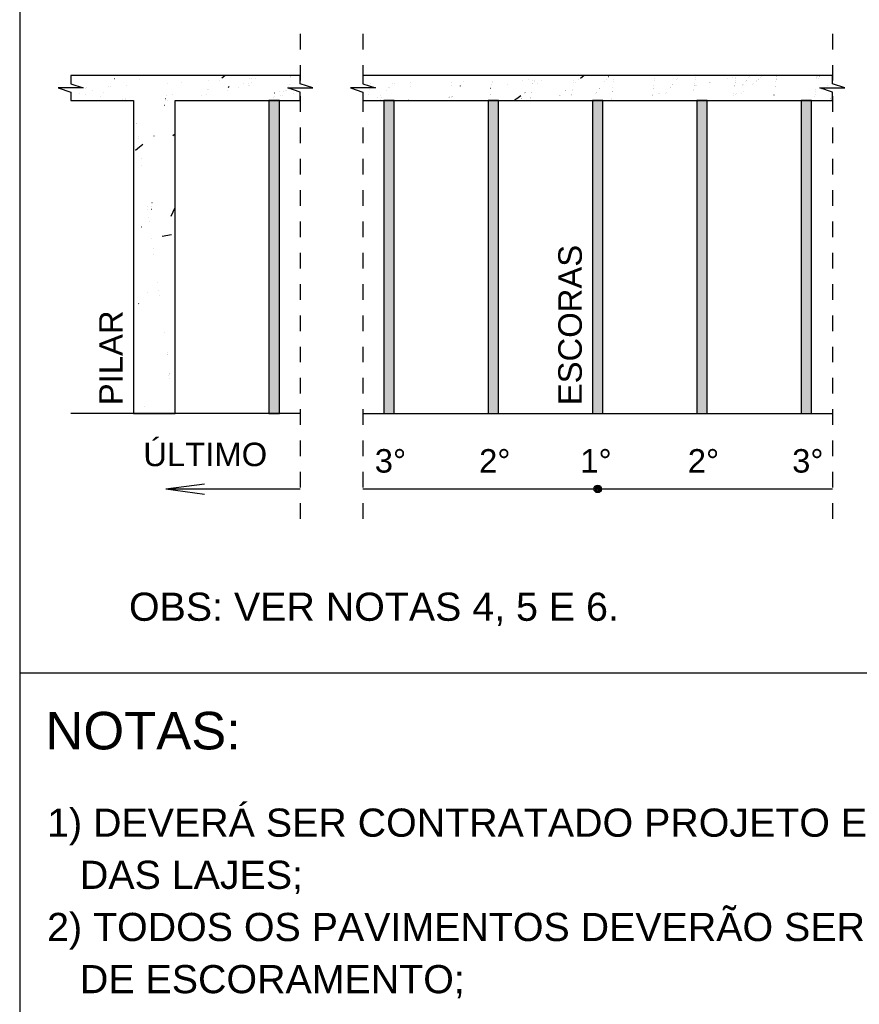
# Model space of a CAD drawing. Header units: millimetres. Extents: x 10 to 1250, y -62 to 528.
# Tile 5 of 256: x 78.14 to 83.51, y -22.13 to -15.84. Entities that reach past the tile are written whole.
import ezdxf

# ---------------------------------------------------------------- set-up
doc = ezdxf.new("R2010")
doc.units = ezdxf.units.MM
doc.header["$LTSCALE"] = 0.05
doc.linetypes.add('ESTILO_TQS_0004', pattern=[2, 0.5, -0.4, 0.1, -0.4, -0.1, -0.5])
for name, color, linetype in [('1', 7, 'Continuous'), ('25', 4, 'Continuous'), ('26', 8, 'Continuous'), ('30', 7, 'Continuous'), ('33', 9, 'Continuous'), ('38', 4, 'Continuous'), ('47', 7, 'Continuous')]:
    doc.layers.add(name, color=color, linetype=linetype)
doc.styles.get("Standard").update_dxf_attribs({"font": 'arial.ttf'})

msp = doc.modelspace()

# ---------------------------------------------------------------- linework, layer by layer
at = {"layer": '1', "linetype": 'Continuous'}
for p, q in [((79.0763, -18.8339), (79.3242, -18.8013)), ((79.0763, -18.8339), (79.3242, -18.8666)), ((79.0763, -18.8339), (79.3242, -18.8666)), ((79.0763, -18.8339), (79.9358, -18.8339)), ((80.3358, -18.8339), (83.3358, -18.8339)), ((90.7102, -20.0123), (78.143, -20.0123))]:
    msp.add_line(p, q, dxfattribs=at)
msp.add_lwpolyline([(78.143, -28.3291), (90.7102, -28.3291), (90.7102, -5.4679), (78.143, -5.4679), (78.143, -28.3291)], dxfattribs=at)
for centre, radius in [((81.8358, -18.8339), 0.024), ((81.8359, -18.8339), 0.018), ((81.8359, -18.8339), 0.012), ((81.8359, -18.8339), 0.00599), ((81.8359, -18.8339), 0)]:
    msp.add_circle(centre, radius, dxfattribs=at)
at = {"layer": '25', "linetype": 'Continuous'}
for points in [[(78.8692, -18.3519), (79.1358, -18.3519), (79.1358, -16.3519), (79.9358, -16.3519), (79.9358, -16.2985), (79.8558, -16.2719), (80.0158, -16.2719), (79.9358, -16.2452), (79.9358, -16.1919), (78.4692, -16.1919), (78.4692, -16.2452), (78.5492, -16.2719), (78.3892, -16.2719), (78.4692, -16.2985), (78.4692, -16.3519), (78.8692, -16.3519), (78.8692, -18.3519)], [(80.3358, -16.3519), (83.3358, -16.3519), (83.3358, -16.2985), (83.2558, -16.2719), (83.4158, -16.2719), (83.3358, -16.2452), (83.3358, -16.1919), (80.3358, -16.1919), (80.3358, -16.2452), (80.4158, -16.2719), (80.2558, -16.2719), (80.3358, -16.2985), (80.3358, -16.3519)]]:
    msp.add_lwpolyline(points, dxfattribs=at)
at = {"layer": '26', "linetype": 'Continuous'}
for points in [[(79.7358, -18.3519), (79.8025, -18.3519), (79.8025, -16.3519), (79.7358, -16.3519), (79.7358, -18.3519)], [(80.4692, -18.3519), (80.5358, -18.3519), (80.5358, -16.3519), (80.4692, -16.3519), (80.4692, -18.3519)], [(81.1358, -18.3519), (81.2025, -18.3519), (81.2025, -16.3519), (81.1358, -16.3519), (81.1358, -18.3519)], [(81.8025, -18.3519), (81.8692, -18.3519), (81.8692, -16.3519), (81.8025, -16.3519), (81.8025, -18.3519)], [(82.4692, -18.3519), (82.5358, -18.3519), (82.5358, -16.3519), (82.4692, -16.3519), (82.4692, -18.3519)], [(83.1358, -18.3519), (83.2025, -18.3519), (83.2025, -16.3519), (83.1358, -16.3519), (83.1358, -18.3519)]]:
    msp.add_lwpolyline(points, dxfattribs=at)
at = {"layer": '30', "linetype": 'ESTILO_TQS_0004'}
for p, q in [((79.9358, -15.9252), (79.9358, -19.1006)), ((80.3358, -15.9252), (80.3358, -19.1006)), ((83.3358, -15.9252), (83.3358, -19.1006))]:
    msp.add_line(p, q, dxfattribs=at)
at = {"layer": '33', "linetype": 'Continuous'}
for p, q in [((78.7476, -16.2125), (78.7482, -16.2117)), ((78.91, -16.2204), (78.9109, -16.2202)), ((79.3496, -16.2257), (79.3496, -16.2257)), ((79.3496, -16.2257), (79.3496, -16.2257)), ((79.417, -16.2218), (79.417, -16.2218)), ((79.4352, -16.2065), (79.4527, -16.1919)), ((79.6105, -16.2106), (79.6105, -16.2106)), ((79.6105, -16.2106), (79.6105, -16.2106)), ((79.6219, -16.21), (79.6219, -16.21)), ((79.65, -16.2083), (79.65, -16.2083)), ((79.65, -16.2083), (79.65, -16.2083)), ((79.65, -16.2083), (79.65, -16.2083)), ((79.8702, -16.205), (79.8702, -16.205)), ((79.8702, -16.205), (79.8702, -16.205)), ((79.8706, -16.2016), (79.8706, -16.2016)), ((79.8706, -16.2016), (79.8706, -16.2016)), ((79.8714, -16.1956), (79.8714, -16.1956)), ((79.8714, -16.1956), (79.8714, -16.1956)), ((80.3358, -16.2191), (80.3358, -16.2191)), ((81.1614, -16.2305), (81.1614, -16.2305)), ((81.3545, -16.2271), (81.3545, -16.2271)), ((81.3937, -16.2184), (81.3947, -16.2182)), ((81.4209, -16.2259), (81.4209, -16.2259)), ((81.4209, -16.2259), (81.4209, -16.2259)), ((81.4209, -16.2259), (81.4209, -16.2259)), ((81.4325, -16.2291), (81.4331, -16.2283)), ((81.4352, -16.2256), (81.4352, -16.2256)), ((81.4352, -16.2256), (81.4352, -16.2256)), ((81.4352, -16.2256), (81.4352, -16.2256)), ((81.4745, -16.2249), (81.4745, -16.2249)), ((81.6804, -16.2213), (81.6804, -16.2213)), ((81.6804, -16.2213), (81.6804, -16.2213)), ((81.6804, -16.2213), (81.6804, -16.2213)), ((81.7121, -16.2207), (81.7121, -16.2207)), ((81.7254, -16.2096), (81.7465, -16.1919)), ((81.8801, -16.2317), (81.8801, -16.2317)), ((81.8801, -16.2317), (81.8801, -16.2317)), ((81.891, -16.2175), (81.891, -16.2175)), ((81.891, -16.2175), (81.891, -16.2175)), ((81.9056, -16.1985), (81.9062, -16.1977)), ((81.9382, -16.2301), (81.9382, -16.2301)), ((81.9382, -16.2301), (81.9382, -16.2301)), ((81.9382, -16.2301), (81.9382, -16.2301)), ((81.9399, -16.2167), (81.9399, -16.2167)), ((81.9399, -16.2167), (81.9399, -16.2167)), ((81.9399, -16.2167), (81.9399, -16.2167)), ((82.198, -16.223), (82.198, -16.223)), ((82.198, -16.223), (82.198, -16.223)), ((82.1995, -16.2121), (82.1995, -16.2121)), ((82.1995, -16.2121), (82.1995, -16.2121)), ((82.3394, -16.2192), (82.3394, -16.2192)), ((82.3394, -16.2192), (82.3394, -16.2192)), ((82.3468, -16.2094), (82.3468, -16.2094)), ((82.3468, -16.2094), (82.3468, -16.2094)), ((82.4579, -16.2159), (82.4579, -16.2159)), ((82.4579, -16.2159), (82.4579, -16.2159)), ((82.459, -16.2074), (82.459, -16.2074)), ((82.459, -16.2074), (82.459, -16.2074)), ((82.6682, -16.2101), (82.6682, -16.2101)), ((82.6682, -16.2101), (82.6682, -16.2101)), ((82.6682, -16.2101), (82.6682, -16.2101)), ((82.6997, -16.2032), (82.6997, -16.2032)), ((82.6997, -16.2032), (82.6997, -16.2032)), ((82.6997, -16.2032), (82.6997, -16.2032)), ((82.7153, -16.2269), (82.7153, -16.2269)), ((82.7153, -16.2269), (82.7153, -16.2269)), ((82.7153, -16.2273), (82.7153, -16.2273)), ((82.7153, -16.2273), (82.7153, -16.2273)), ((82.7154, -16.2265), (82.7154, -16.2265)), ((82.7154, -16.2265), (82.7154, -16.2265)), ((82.7177, -16.2088), (82.7177, -16.2088)), ((82.7177, -16.2088), (82.7177, -16.2088)), ((82.7185, -16.2028), (82.7185, -16.2028)), ((82.7185, -16.2028), (82.7185, -16.2028)), ((82.7784, -16.233), (82.7784, -16.233)), ((82.7784, -16.233), (82.7784, -16.233)), ((82.7789, -16.2324), (82.7789, -16.2324)), ((82.7789, -16.2324), (82.7789, -16.2324)), ((82.7858, -16.2233), (82.7858, -16.2233)), ((82.7858, -16.2233), (82.7858, -16.2233)), ((82.7861, -16.2229), (82.7861, -16.2229)), ((82.7861, -16.2229), (82.7861, -16.2229)), ((82.7864, -16.2225), (82.7864, -16.2225)), ((82.7864, -16.2225), (82.7864, -16.2225)), ((82.7986, -16.2066), (82.7986, -16.2066)), ((82.7986, -16.2066), (82.7986, -16.2066)), ((82.8027, -16.2013), (82.8027, -16.2013)), ((82.8027, -16.2013), (82.8027, -16.2013)), ((82.85, -16.2283), (82.85, -16.2283)), ((82.8508, -16.2276), (82.8508, -16.2276)), ((82.8515, -16.2271), (82.8515, -16.2271)), ((82.8611, -16.219), (82.8611, -16.219)), ((82.8616, -16.2186), (82.8616, -16.2186)), ((82.8619, -16.2183), (82.8619, -16.2183)), ((82.8785, -16.2044), (82.8785, -16.2044)), ((82.8839, -16.1999), (82.8839, -16.1999)), ((82.9737, -16.2314), (82.9737, -16.2314)), ((82.9737, -16.2314), (82.9737, -16.2314)), ((82.9739, -16.2296), (82.9739, -16.2296)), ((82.9739, -16.2296), (82.9739, -16.2296)), ((82.9739, -16.2298), (82.9739, -16.2298)), ((82.9739, -16.2298), (82.9739, -16.2298)), ((82.9753, -16.2189), (82.9753, -16.2189)), ((82.9753, -16.2189), (82.9753, -16.2189)), ((82.9754, -16.2181), (82.9754, -16.2181)), ((82.9754, -16.2181), (82.9754, -16.2181)), ((82.9754, -16.2185), (82.9754, -16.2185)), ((82.9754, -16.2185), (82.9754, -16.2185)), ((82.9762, -16.2119), (82.9762, -16.2119)), ((82.9762, -16.2119), (82.9762, -16.2119)), ((82.9762, -16.2122), (82.9762, -16.2122)), ((82.9762, -16.2122), (82.9762, -16.2122)), ((82.9762, -16.2124), (82.9762, -16.2124)), ((82.9762, -16.2124), (82.9762, -16.2124)), ((82.9776, -16.2017), (82.9776, -16.2017)), ((82.9776, -16.2017), (82.9776, -16.2017)), ((82.978, -16.1982), (82.978, -16.1982)), ((82.978, -16.1982), (82.978, -16.1982)), ((83.2351, -16.212), (83.2351, -16.212)), ((83.2353, -16.2104), (83.2353, -16.2104)), ((83.2364, -16.2022), (83.2364, -16.2022)), ((83.2364, -16.2027), (83.2364, -16.2027)), ((83.2368, -16.1991), (83.2368, -16.1991)), ((83.2371, -16.1974), (83.2371, -16.1974)), ((83.2374, -16.1946), (83.2374, -16.1946)), ((83.2376, -16.1936), (83.2376, -16.1936)), ((83.2457, -16.2099), (83.2457, -16.2099)), ((83.2457, -16.2099), (83.2457, -16.2099)), ((83.247, -16.2083), (83.247, -16.2083)), ((83.247, -16.2083), (83.247, -16.2083)), ((83.2526, -16.2009), (83.2526, -16.2009)), ((83.2526, -16.2009), (83.2526, -16.2009)), ((83.2529, -16.2005), (83.2529, -16.2005)), ((83.2529, -16.2005), (83.2529, -16.2005)), ((83.255, -16.1977), (83.255, -16.1977)), ((83.255, -16.1977), (83.255, -16.1977)), ((83.2561, -16.1963), (83.2561, -16.1963)), ((83.2561, -16.1963), (83.2561, -16.1963)), ((83.2579, -16.194), (83.2579, -16.194)), ((83.2579, -16.194), (83.2579, -16.194)), ((83.2585, -16.1932), (83.2585, -16.1932)), ((83.2585, -16.1932), (83.2585, -16.1932)), ((78.5662, -16.2761), (78.5662, -16.2761)), ((78.5662, -16.2761), (78.5662, -16.2761)), ((78.5662, -16.2761), (78.5662, -16.2761)), ((78.5669, -16.2708), (78.5669, -16.2708)), ((78.5669, -16.2708), (78.5669, -16.2708)), ((78.5669, -16.2708), (78.5669, -16.2708)), ((78.6097, -16.287), (78.6097, -16.287)), ((78.6097, -16.287), (78.6097, -16.287)), ((78.7091, -16.2626), (78.7091, -16.2626)), ((78.7091, -16.2626), (78.7091, -16.2626)), ((78.7091, -16.2626), (78.7091, -16.2626)), ((78.7232, -16.2618), (78.7232, -16.2618)), ((78.7232, -16.2618), (78.7232, -16.2618)), ((78.8278, -16.2558), (78.8278, -16.2558)), ((78.8278, -16.2558), (78.8278, -16.2558)), ((78.8278, -16.2558), (78.8278, -16.2558)), ((79.0887, -16.2407), (79.0887, -16.2407)), ((79.0887, -16.2407), (79.0887, -16.2407)), ((79.0887, -16.2407), (79.0887, -16.2407)), ((79.1796, -16.2355), (79.1796, -16.2355)), ((79.1796, -16.2355), (79.1796, -16.2355)), ((79.1796, -16.2355), (79.1796, -16.2355)), ((79.3423, -16.2809), (79.3423, -16.2809)), ((79.3423, -16.2809), (79.3423, -16.2809)), ((79.3475, -16.2801), (79.3475, -16.2801)), ((79.4702, -16.285), (79.4702, -16.285)), ((79.477, -16.2697), (79.4813, -16.26)), ((79.5378, -16.2715), (79.5378, -16.2715)), ((79.572, -16.2464), (79.572, -16.2464)), ((79.6042, -16.2582), (79.6042, -16.2582)), ((79.6042, -16.2582), (79.6042, -16.2582)), ((79.6065, -16.2413), (79.6065, -16.2413)), ((79.6065, -16.2413), (79.6065, -16.2413)), ((79.6131, -16.2564), (79.6131, -16.2564)), ((79.6131, -16.2564), (79.6131, -16.2564)), ((79.6131, -16.2564), (79.6131, -16.2564)), ((79.6271, -16.2382), (79.6271, -16.2382)), ((79.6271, -16.2382), (79.6271, -16.2382)), ((79.6271, -16.2382), (79.6271, -16.2382)), ((79.8262, -16.2916), (79.8262, -16.2916)), ((79.8262, -16.2916), (79.8262, -16.2916)), ((79.8394, -16.2887), (79.8394, -16.2887)), ((79.8394, -16.2887), (79.8394, -16.2887)), ((79.8455, -16.2873), (79.8455, -16.2873)), ((79.8455, -16.2873), (79.8455, -16.2873)), ((79.8607, -16.2767), (79.8607, -16.2767)), ((79.8607, -16.2767), (79.8607, -16.2767)), ((79.8614, -16.2719), (79.8614, -16.2719)), ((79.8614, -16.2719), (79.8614, -16.2719)), ((79.8616, -16.2699), (79.8616, -16.2699)), ((79.8616, -16.2699), (79.8616, -16.2699)), ((79.8622, -16.2655), (79.8622, -16.2655)), ((79.8622, -16.2655), (79.8622, -16.2655)), ((79.8644, -16.249), (79.8644, -16.249)), ((79.8644, -16.249), (79.8644, -16.249)), ((79.8666, -16.2826), (79.8666, -16.2826)), ((79.8666, -16.2826), (79.8666, -16.2826)), ((79.9152, -16.2719), (79.9152, -16.2719)), ((79.9152, -16.2719), (79.9152, -16.2719)), ((80.3775, -16.2846), (80.3775, -16.2846)), ((80.3807, -16.2602), (80.3807, -16.2602)), ((80.3828, -16.2444), (80.3828, -16.2444)), ((80.4863, -16.2904), (80.4869, -16.2896)), ((80.5023, -16.2695), (80.5023, -16.2695)), ((80.5023, -16.2695), (80.5023, -16.2695)), ((80.5023, -16.2695), (80.5023, -16.2695)), ((80.5072, -16.2694), (80.5072, -16.2694)), ((80.5235, -16.2419), (80.5235, -16.2419)), ((80.5235, -16.2419), (80.5235, -16.2419)), ((80.5235, -16.2419), (80.5235, -16.2419)), ((80.5404, -16.2416), (80.5404, -16.2416)), ((80.6389, -16.2657), (80.6389, -16.2657)), ((80.6423, -16.2397), (80.6423, -16.2397)), ((80.8988, -16.2586), (80.8988, -16.2586)), ((80.9018, -16.2351), (80.9018, -16.2351)), ((80.9594, -16.2597), (80.96, -16.2589)), ((80.9616, -16.2569), (80.9616, -16.2569)), ((80.9616, -16.2569), (80.9616, -16.2569)), ((80.9616, -16.2569), (80.9616, -16.2569)), ((80.9793, -16.2337), (80.9793, -16.2337)), ((80.9793, -16.2337), (80.9793, -16.2337)), ((80.9793, -16.2337), (80.9793, -16.2337)), ((81.1496, -16.2725), (81.1506, -16.2723)), ((81.1586, -16.2515), (81.1586, -16.2515)), ((81.1586, -16.2515), (81.1586, -16.2515)), ((81.1586, -16.2515), (81.1586, -16.2515)), ((81.1608, -16.2352), (81.1609, -16.2342)), ((81.2564, -16.2488), (81.2564, -16.2488)), ((81.4185, -16.2444), (81.4185, -16.2444)), ((81.4185, -16.2444), (81.4185, -16.2444)), ((81.4185, -16.2444), (81.4185, -16.2444)), ((81.4208, -16.2443), (81.4208, -16.2443)), ((81.4208, -16.2443), (81.4208, -16.2443)), ((81.4491, -16.2435), (81.4491, -16.2435)), ((81.6304, -16.2893), (81.6304, -16.2893)), ((81.6319, -16.288), (81.6319, -16.288)), ((81.6333, -16.2869), (81.6333, -16.2869)), ((81.6718, -16.2869), (81.6718, -16.2869)), ((81.6718, -16.2869), (81.6718, -16.2869)), ((81.6718, -16.2869), (81.6718, -16.2869)), ((81.6719, -16.2858), (81.6719, -16.2858)), ((81.6719, -16.2858), (81.6719, -16.2858)), ((81.6719, -16.2858), (81.6719, -16.2858)), ((81.6721, -16.2847), (81.6721, -16.2847)), ((81.6721, -16.2847), (81.6721, -16.2847)), ((81.6721, -16.2847), (81.6721, -16.2847)), ((81.6783, -16.2373), (81.6783, -16.2373)), ((81.6783, -16.2373), (81.6783, -16.2373)), ((81.6783, -16.2373), (81.6783, -16.2373)), ((81.6929, -16.2369), (81.6929, -16.2369)), ((81.8454, -16.277), (81.8454, -16.277)), ((81.8454, -16.277), (81.8454, -16.277)), ((81.8462, -16.2759), (81.8462, -16.2759)), ((81.8462, -16.2759), (81.8462, -16.2759)), ((81.847, -16.275), (81.847, -16.275)), ((81.847, -16.275), (81.847, -16.275)), ((81.9295, -16.2956), (81.9295, -16.2956)), ((81.9295, -16.2956), (81.9295, -16.2956)), ((81.9295, -16.2956), (81.9295, -16.2956)), ((81.9297, -16.2941), (81.9297, -16.2941)), ((81.9297, -16.2941), (81.9297, -16.2941)), ((81.9297, -16.2941), (81.9297, -16.2941)), ((81.9326, -16.272), (81.9326, -16.272)), ((81.9326, -16.272), (81.9326, -16.272)), ((81.9326, -16.272), (81.9326, -16.272)), ((81.9328, -16.271), (81.9328, -16.271)), ((81.9328, -16.271), (81.9328, -16.271)), ((81.9328, -16.271), (81.9328, -16.271)), ((81.9329, -16.2702), (81.9329, -16.2702)), ((81.9329, -16.2702), (81.9329, -16.2702)), ((81.9329, -16.2702), (81.9329, -16.2702)), ((82.1908, -16.2777), (82.1908, -16.2777)), ((82.1908, -16.2777), (82.1908, -16.2777)), ((82.191, -16.2763), (82.191, -16.2763)), ((82.191, -16.2763), (82.191, -16.2763)), ((82.1912, -16.2751), (82.1912, -16.2751)), ((82.1912, -16.2751), (82.1912, -16.2751)), ((82.1935, -16.2571), (82.1935, -16.2571)), ((82.1935, -16.2571), (82.1935, -16.2571)), ((82.1936, -16.2563), (82.1936, -16.2563)), ((82.1936, -16.2563), (82.1936, -16.2563)), ((82.1937, -16.2556), (82.1937, -16.2556)), ((82.1937, -16.2556), (82.1937, -16.2556)), ((82.3008, -16.2695), (82.3008, -16.2695)), ((82.3008, -16.2695), (82.3008, -16.2695)), ((82.3018, -16.2682), (82.3018, -16.2682)), ((82.3018, -16.2682), (82.3018, -16.2682)), ((82.3027, -16.267), (82.3027, -16.267)), ((82.3027, -16.267), (82.3027, -16.267)), ((82.3156, -16.2502), (82.3156, -16.2502)), ((82.3156, -16.2502), (82.3156, -16.2502)), ((82.3162, -16.2494), (82.3162, -16.2494)), ((82.3162, -16.2494), (82.3162, -16.2494)), ((82.3167, -16.2487), (82.3167, -16.2487)), ((82.3167, -16.2487), (82.3167, -16.2487)), ((82.4483, -16.2887), (82.4483, -16.2887)), ((82.4483, -16.2887), (82.4483, -16.2887)), ((82.4488, -16.2848), (82.4488, -16.2848)), ((82.4488, -16.2848), (82.4488, -16.2848)), ((82.4489, -16.2844), (82.4489, -16.2844)), ((82.4489, -16.2844), (82.4489, -16.2844)), ((82.4515, -16.2582), (82.4515, -16.2582)), ((82.4515, -16.2582), (82.4515, -16.2582)), ((82.4515, -16.2582), (82.4515, -16.2582)), ((82.4523, -16.2581), (82.4523, -16.2581)), ((82.4523, -16.2581), (82.4523, -16.2581)), ((82.4525, -16.257), (82.4525, -16.257)), ((82.4525, -16.257), (82.4525, -16.257)), ((82.4526, -16.2561), (82.4526, -16.2561)), ((82.4526, -16.2561), (82.4526, -16.2561)), ((82.4544, -16.2422), (82.4544, -16.2422)), ((82.4544, -16.2422), (82.4544, -16.2422)), ((82.4545, -16.2416), (82.4545, -16.2416)), ((82.4545, -16.2416), (82.4545, -16.2416)), ((82.4546, -16.241), (82.4546, -16.241)), ((82.4546, -16.241), (82.4546, -16.241)), ((82.4587, -16.2566), (82.4587, -16.2566)), ((82.4587, -16.2566), (82.4587, -16.2566)), ((82.4587, -16.2566), (82.4587, -16.2566)), ((82.465, -16.2552), (82.465, -16.2552)), ((82.465, -16.2552), (82.465, -16.2552)), ((82.465, -16.2552), (82.465, -16.2552)), ((82.5475, -16.2369), (82.5475, -16.2369)), ((82.5475, -16.2369), (82.5475, -16.2369)), ((82.5475, -16.2369), (82.5475, -16.2369)), ((82.5508, -16.2362), (82.5508, -16.2362)), ((82.5508, -16.2362), (82.5508, -16.2362)), ((82.5508, -16.2362), (82.5508, -16.2362)), ((82.5538, -16.2355), (82.5538, -16.2355)), ((82.5538, -16.2355), (82.5538, -16.2355)), ((82.5538, -16.2355), (82.5538, -16.2355)), ((82.711, -16.26), (82.711, -16.26)), ((82.711, -16.26), (82.711, -16.26)), ((82.7113, -16.2573), (82.7113, -16.2573)), ((82.7113, -16.2573), (82.7113, -16.2573)), ((82.7114, -16.257), (82.7114, -16.257)), ((82.7114, -16.257), (82.7114, -16.257)), ((82.7138, -16.2385), (82.7138, -16.2385)), ((82.7138, -16.2385), (82.7138, -16.2385)), ((82.7139, -16.2377), (82.7139, -16.2377)), ((82.7139, -16.2377), (82.7139, -16.2377)), ((82.714, -16.2371), (82.714, -16.2371)), ((82.714, -16.2371), (82.714, -16.2371)), ((82.7619, -16.2545), (82.7619, -16.2545)), ((82.7619, -16.2545), (82.7619, -16.2545)), ((82.764, -16.2517), (82.764, -16.2517)), ((82.764, -16.2517), (82.764, -16.2517)), ((82.7642, -16.2515), (82.7642, -16.2515)), ((82.7642, -16.2515), (82.7642, -16.2515)), ((82.7778, -16.2337), (82.7778, -16.2337)), ((82.7778, -16.2337), (82.7778, -16.2337)), ((82.8274, -16.2473), (82.8274, -16.2473)), ((82.8304, -16.2448), (82.8304, -16.2448)), ((82.8306, -16.2446), (82.8306, -16.2446)), ((82.9692, -16.2652), (82.9692, -16.2652)), ((82.9692, -16.2652), (82.9692, -16.2652)), ((82.97, -16.2594), (82.97, -16.2594)), ((82.97, -16.2594), (82.97, -16.2594)), ((83.2245, -16.2927), (83.2245, -16.2927)), ((83.2262, -16.2795), (83.2262, -16.2795)), ((83.2675, -16.2835), (83.2675, -16.2835)), ((83.2835, -16.2719), (83.2835, -16.2719)), ((83.3067, -16.2549), (83.3067, -16.2549)), ((83.3496, -16.2719), (83.3496, -16.2719)), ((78.4692, -16.3181), (78.4692, -16.3181)), ((78.4692, -16.3181), (78.4692, -16.3181)), ((78.5244, -16.3059), (78.5244, -16.3059)), ((78.5244, -16.3059), (78.5244, -16.3059)), ((78.5562, -16.3519), (78.5562, -16.3519)), ((78.5562, -16.3519), (78.5562, -16.3519)), ((78.5562, -16.3519), (78.5562, -16.3519)), ((78.5616, -16.3109), (78.5616, -16.3109)), ((78.5616, -16.3109), (78.5616, -16.3109)), ((78.5616, -16.3109), (78.5616, -16.3109)), ((78.6407, -16.3519), (78.6407, -16.3519)), ((78.6407, -16.3519), (78.6407, -16.3519)), ((78.6407, -16.3519), (78.6407, -16.3519)), ((78.6619, -16.3242), (78.6619, -16.3242)), ((78.6619, -16.3242), (78.6619, -16.3242)), ((78.6619, -16.3242), (78.6619, -16.3242)), ((78.6774, -16.3039), (78.6774, -16.3039)), ((78.6774, -16.3039), (78.6774, -16.3039)), ((78.6774, -16.3039), (78.6774, -16.3039)), ((78.7948, -16.3519), (78.7948, -16.3519)), ((78.799, -16.3425), (78.799, -16.3425)), ((78.8152, -16.3519), (78.8152, -16.3519)), ((78.8152, -16.3519), (78.8152, -16.3519)), ((78.8152, -16.3519), (78.8152, -16.3519)), ((78.8161, -16.3448), (78.8161, -16.3448)), ((78.8161, -16.3448), (78.8161, -16.3448)), ((78.8161, -16.3448), (78.8161, -16.3448)), ((78.8169, -16.3388), (78.8169, -16.3388)), ((78.8169, -16.3388), (78.8169, -16.3388)), ((78.8169, -16.3388), (78.8169, -16.3388)), ((79.0741, -16.3519), (79.0741, -16.3519)), ((79.0741, -16.3519), (79.0741, -16.3519)), ((79.0756, -16.3403), (79.0757, -16.3393)), ((79.0782, -16.3205), (79.0782, -16.3205)), ((79.0782, -16.3205), (79.0782, -16.3205)), ((79.0782, -16.3205), (79.0782, -16.3205)), ((79.0903, -16.3519), (79.0903, -16.3519)), ((79.0903, -16.3519), (79.0903, -16.3519)), ((79.0903, -16.3519), (79.0903, -16.3519)), ((79.119, -16.3144), (79.119, -16.3144)), ((79.119, -16.3144), (79.119, -16.3144)), ((79.119, -16.3144), (79.119, -16.3144)), ((79.262, -16.3519), (79.262, -16.3519)), ((79.3014, -16.3187), (79.3014, -16.3187)), ((79.333, -16.3519), (79.333, -16.3519)), ((79.333, -16.3519), (79.333, -16.3519)), ((79.3383, -16.3114), (79.3383, -16.3114)), ((79.3383, -16.3114), (79.3383, -16.3114)), ((79.4279, -16.3519), (79.4279, -16.3519)), ((79.4404, -16.3519), (79.4404, -16.3519)), ((79.5399, -16.3519), (79.5399, -16.3519)), ((79.5399, -16.3519), (79.5399, -16.3519)), ((79.5401, -16.3516), (79.5407, -16.3508)), ((79.5544, -16.3519), (79.5544, -16.3519)), ((79.5919, -16.3519), (79.5919, -16.3519)), ((79.5919, -16.3519), (79.5919, -16.3519)), ((79.6531, -16.3519), (79.6531, -16.3519)), ((79.7624, -16.3306), (79.7624, -16.3306)), ((79.7699, -16.3292), (79.7699, -16.3292)), ((79.7711, -16.3038), (79.7721, -16.3036)), ((79.8054, -16.2962), (79.8054, -16.2962)), ((79.8054, -16.2962), (79.8054, -16.2962)), ((79.8069, -16.322), (79.8069, -16.322)), ((79.8247, -16.3185), (79.8247, -16.3185)), ((79.8508, -16.3519), (79.8508, -16.3519)), ((79.8508, -16.3519), (79.8508, -16.3519)), ((79.8898, -16.3058), (79.8898, -16.3058)), ((80.3687, -16.3519), (80.3687, -16.3519)), ((80.3737, -16.3137), (80.3737, -16.3137)), ((80.4089, -16.3519), (80.4089, -16.3519)), ((80.4284, -16.3355), (80.4284, -16.3355)), ((80.4391, -16.3519), (80.4391, -16.3519)), ((80.4391, -16.3519), (80.4391, -16.3519)), ((80.4462, -16.3427), (80.4462, -16.3427)), ((80.4462, -16.3427), (80.4462, -16.3427)), ((80.4476, -16.3194), (80.4476, -16.3194)), ((80.4552, -16.3309), (80.4552, -16.3309)), ((80.4552, -16.3309), (80.4552, -16.3309)), ((80.6276, -16.3519), (80.6276, -16.3519)), ((80.6283, -16.3466), (80.6283, -16.3466)), ((80.6285, -16.3447), (80.6285, -16.3447)), ((80.6287, -16.343), (80.6287, -16.343)), ((80.7917, -16.3519), (80.7917, -16.3519)), ((80.7917, -16.3519), (80.7917, -16.3519)), ((80.7917, -16.3519), (80.7917, -16.3519)), ((80.8805, -16.3322), (80.8805, -16.3322)), ((80.8805, -16.3322), (80.8805, -16.3322)), ((80.8805, -16.3322), (80.8805, -16.3322)), ((80.8865, -16.3519), (80.8865, -16.3519)), ((80.8887, -16.3519), (80.8887, -16.3519)), ((80.8887, -16.3519), (80.8887, -16.3519)), ((80.8891, -16.3317), (80.8891, -16.3317)), ((80.8894, -16.3299), (80.8894, -16.3299)), ((80.8896, -16.3284), (80.8896, -16.3284)), ((80.891, -16.3298), (80.891, -16.3298)), ((80.891, -16.3298), (80.891, -16.3298)), ((80.891, -16.3298), (80.891, -16.3298)), ((80.9002, -16.3278), (80.9002, -16.3278)), ((80.9002, -16.3278), (80.9002, -16.3278)), ((80.9002, -16.3278), (80.9002, -16.3278)), ((80.9049, -16.3308), (80.9049, -16.3308)), ((80.9049, -16.3308), (80.9049, -16.3308)), ((80.9063, -16.329), (80.9063, -16.329)), ((80.9063, -16.329), (80.9063, -16.329)), ((80.9075, -16.3274), (80.9075, -16.3274)), ((80.9075, -16.3274), (80.9075, -16.3274)), ((81.1454, -16.3519), (81.1454, -16.3519)), ((81.1454, -16.3519), (81.1454, -16.3519)), ((81.1454, -16.3519), (81.1454, -16.3519)), ((81.1455, -16.3512), (81.1455, -16.3512)), ((81.1455, -16.3512), (81.1455, -16.3512)), ((81.1455, -16.3512), (81.1455, -16.3512)), ((81.15, -16.3168), (81.15, -16.3168)), ((81.15, -16.3168), (81.15, -16.3168)), ((81.15, -16.3168), (81.15, -16.3168)), ((81.1502, -16.3152), (81.1502, -16.3152)), ((81.1502, -16.3152), (81.1502, -16.3152)), ((81.1502, -16.3152), (81.1502, -16.3152)), ((81.1504, -16.3138), (81.1504, -16.3138)), ((81.1504, -16.3138), (81.1504, -16.3138)), ((81.1504, -16.3138), (81.1504, -16.3138)), ((81.301, -16.3519), (81.3123, -16.3436)), ((81.3123, -16.3436), (81.316, -16.3409)), ((81.316, -16.3409), (81.3193, -16.3385)), ((81.3193, -16.3385), (81.344, -16.3204)), ((81.3383, -16.3519), (81.3383, -16.3519)), ((81.3383, -16.3519), (81.3383, -16.3519)), ((81.3466, -16.341), (81.3466, -16.341)), ((81.3466, -16.341), (81.3466, -16.341)), ((81.3486, -16.3385), (81.3486, -16.3385)), ((81.3486, -16.3385), (81.3486, -16.3385)), ((81.3503, -16.3363), (81.3503, -16.3363)), ((81.3503, -16.3363), (81.3503, -16.3363)), ((81.3659, -16.3044), (81.3659, -16.3044)), ((81.3679, -16.3029), (81.3679, -16.3029)), ((81.3697, -16.3016), (81.3697, -16.3016)), ((81.3751, -16.3039), (81.3751, -16.3039)), ((81.3751, -16.3039), (81.3751, -16.3039)), ((81.3762, -16.3025), (81.3762, -16.3025)), ((81.3762, -16.3025), (81.3762, -16.3025)), ((81.3772, -16.3012), (81.3772, -16.3012)), ((81.3772, -16.3012), (81.3772, -16.3012)), ((81.4043, -16.3519), (81.4043, -16.3519)), ((81.4043, -16.3519), (81.4043, -16.3519)), ((81.4043, -16.3519), (81.4043, -16.3519)), ((81.4063, -16.3366), (81.4063, -16.3366)), ((81.4063, -16.3366), (81.4063, -16.3366)), ((81.4063, -16.3366), (81.4063, -16.3366)), ((81.4066, -16.3342), (81.4066, -16.3342)), ((81.4066, -16.3342), (81.4066, -16.3342)), ((81.4066, -16.3342), (81.4066, -16.3342)), ((81.4069, -16.3321), (81.4069, -16.3321)), ((81.4069, -16.3321), (81.4069, -16.3321)), ((81.4069, -16.3321), (81.4069, -16.3321)), ((81.4109, -16.3019), (81.4109, -16.3019)), ((81.4109, -16.3019), (81.4109, -16.3019)), ((81.4109, -16.3019), (81.4109, -16.3019)), ((81.4111, -16.3005), (81.4111, -16.3005)), ((81.4111, -16.3005), (81.4111, -16.3005)), ((81.4111, -16.3005), (81.4111, -16.3005)), ((81.4112, -16.2993), (81.4112, -16.2993)), ((81.4112, -16.2993), (81.4112, -16.2993)), ((81.4112, -16.2993), (81.4112, -16.2993)), ((81.5558, -16.3519), (81.5558, -16.3519)), ((81.5905, -16.3228), (81.5905, -16.3228)), ((81.5933, -16.3204), (81.5933, -16.3204)), ((81.5957, -16.3184), (81.5957, -16.3184)), ((81.6632, -16.3519), (81.6632, -16.3519)), ((81.6632, -16.3519), (81.6632, -16.3519)), ((81.6632, -16.3519), (81.6632, -16.3519)), ((81.6678, -16.317), (81.6678, -16.317)), ((81.6678, -16.317), (81.6678, -16.317)), ((81.6678, -16.317), (81.6678, -16.317)), ((81.6681, -16.3149), (81.6681, -16.3149)), ((81.6681, -16.3149), (81.6681, -16.3149)), ((81.6681, -16.3149), (81.6681, -16.3149)), ((81.6683, -16.3131), (81.6683, -16.3131)), ((81.6683, -16.3131), (81.6683, -16.3131)), ((81.6683, -16.3131), (81.6683, -16.3131)), ((81.7879, -16.3519), (81.7879, -16.3519)), ((81.7879, -16.3519), (81.7879, -16.3519)), ((81.8237, -16.3053), (81.8237, -16.3053)), ((81.8237, -16.3053), (81.8237, -16.3053)), ((81.8252, -16.3033), (81.8252, -16.3033)), ((81.8252, -16.3033), (81.8252, -16.3033)), ((81.8265, -16.3016), (81.8265, -16.3016)), ((81.8265, -16.3016), (81.8265, -16.3016)), ((81.9221, -16.3519), (81.9221, -16.3519)), ((81.9221, -16.3519), (81.9221, -16.3519)), ((81.9221, -16.3519), (81.9221, -16.3519)), ((81.9229, -16.346), (81.9229, -16.346)), ((81.9229, -16.346), (81.9229, -16.346)), ((81.9229, -16.346), (81.9229, -16.346)), ((81.9237, -16.3397), (81.9237, -16.3397)), ((81.9237, -16.3397), (81.9237, -16.3397)), ((81.9237, -16.3397), (81.9237, -16.3397)), ((81.9238, -16.3392), (81.9238, -16.3392)), ((81.9238, -16.3392), (81.9238, -16.3392)), ((81.9238, -16.3392), (81.9238, -16.3392)), ((81.9293, -16.2973), (81.9293, -16.2973)), ((81.9293, -16.2973), (81.9293, -16.2973)), ((81.9293, -16.2973), (81.9293, -16.2973)), ((82.029, -16.3519), (82.029, -16.3519)), ((82.029, -16.3519), (82.029, -16.3519)), ((82.029, -16.3519), (82.029, -16.3519)), ((82.1811, -16.3519), (82.1811, -16.3519)), ((82.1811, -16.3519), (82.1811, -16.3519)), ((82.1838, -16.3175), (82.1838, -16.3175)), ((82.1838, -16.3175), (82.1838, -16.3175)), ((82.1838, -16.3175), (82.1838, -16.3175)), ((82.1856, -16.3173), (82.1856, -16.3173)), ((82.1856, -16.3173), (82.1856, -16.3173)), ((82.1863, -16.3118), (82.1863, -16.3118)), ((82.1863, -16.3118), (82.1863, -16.3118)), ((82.1863, -16.3122), (82.1863, -16.3122)), ((82.1863, -16.3122), (82.1863, -16.3122)), ((82.2268, -16.308), (82.2268, -16.308)), ((82.2268, -16.308), (82.2268, -16.308)), ((82.2268, -16.308), (82.2268, -16.308)), ((82.2303, -16.3072), (82.2303, -16.3072)), ((82.2303, -16.3072), (82.2303, -16.3072)), ((82.2303, -16.3072), (82.2303, -16.3072)), ((82.2376, -16.3519), (82.2376, -16.3519)), ((82.2376, -16.3519), (82.2376, -16.3519)), ((82.2712, -16.308), (82.2712, -16.308)), ((82.2712, -16.308), (82.2712, -16.308)), ((82.2751, -16.3029), (82.2751, -16.3029)), ((82.2751, -16.3029), (82.2751, -16.3029)), ((82.2754, -16.3025), (82.2754, -16.3025)), ((82.2754, -16.3025), (82.2754, -16.3025)), ((82.44, -16.3519), (82.44, -16.3519)), ((82.44, -16.3519), (82.44, -16.3519)), ((82.6872, -16.3519), (82.6872, -16.3519)), ((82.6872, -16.3519), (82.6872, -16.3519)), ((82.6989, -16.3519), (82.6989, -16.3519)), ((82.6989, -16.3519), (82.6989, -16.3519)), ((82.7028, -16.3519), (82.7028, -16.3519)), ((82.7033, -16.3184), (82.7033, -16.3184)), ((82.7033, -16.3184), (82.7033, -16.3184)), ((82.7046, -16.3084), (82.7046, -16.3084)), ((82.7046, -16.3084), (82.7046, -16.3084)), ((82.7146, -16.3161), (82.7146, -16.3161)), ((82.7146, -16.3161), (82.7146, -16.3161)), ((82.7231, -16.305), (82.7231, -16.305)), ((82.7231, -16.305), (82.7231, -16.305)), ((82.755, -16.308), (82.755, -16.308)), ((82.7687, -16.2966), (82.7687, -16.2966)), ((82.9578, -16.3519), (82.9578, -16.3519)), ((82.9623, -16.3174), (82.9625, -16.3164)), ((83.1368, -16.3519), (83.1368, -16.3519)), ((83.1368, -16.3519), (83.1368, -16.3519)), ((83.1378, -16.3506), (83.1378, -16.3506)), ((83.1378, -16.3506), (83.1378, -16.3506)), ((83.1383, -16.3499), (83.1383, -16.3499)), ((83.1383, -16.3499), (83.1383, -16.3499)), ((83.1741, -16.3519), (83.1741, -16.3519)), ((83.2167, -16.3519), (83.2167, -16.3519)), ((83.2202, -16.3253), (83.2202, -16.3253)), ((83.2295, -16.3114), (83.2295, -16.3114)), ((83.2663, -16.3519), (83.2663, -16.3519)), ((83.2663, -16.3519), (83.2663, -16.3519)), ((83.314, -16.3519), (83.314, -16.3519)), ((83.3207, -16.3368), (83.3207, -16.3368)), ((83.3232, -16.3392), (83.3232, -16.3392)), ((83.3232, -16.3392), (83.3232, -16.3392)), ((79.067, -16.3822), (79.0676, -16.3814)), ((78.8692, -16.5038), (78.8692, -16.5038)), ((78.8692, -16.5038), (78.8692, -16.5038)), ((78.8692, -16.5038), (78.8692, -16.5038)), ((78.8692, -16.5042), (78.8692, -16.5042)), ((78.8888, -16.4994), (78.8888, -16.4994)), ((78.8888, -16.4994), (78.8888, -16.4994)), ((78.8888, -16.4994), (78.8888, -16.4994)), ((78.889, -16.5004), (78.889, -16.5004)), ((78.8692, -16.5826), (78.8692, -16.5826)), ((78.8692, -16.5826), (78.8692, -16.5826)), ((78.8692, -16.5826), (78.8692, -16.5826)), ((78.8998, -16.5812), (78.8998, -16.5812)), ((78.8998, -16.5812), (78.8998, -16.5812)), ((78.8998, -16.5812), (78.8998, -16.5812)), ((78.9019, -16.5974), (78.9019, -16.5974)), ((78.9019, -16.5974), (78.9019, -16.5974)), ((79.0008, -16.5768), (79.0018, -16.5768)), ((79.1218, -16.5758), (79.1358, -16.5655)), ((78.8692, -16.64), (78.8692, -16.64)), ((78.8692, -16.64), (78.8692, -16.64)), ((78.8836, -16.6693), (78.9087, -16.6483)), ((78.9087, -16.6483), (78.9296, -16.6308)), ((78.8692, -16.6815), (78.8692, -16.6815)), ((78.9188, -16.7242), (78.9188, -16.7242)), ((79.1336, -16.7194), (79.1346, -16.7192)), ((78.8692, -16.7606), (78.8692, -16.7606)), ((78.8692, -16.7781), (78.8692, -16.7781)), ((78.8692, -16.7781), (78.8692, -16.7781)), ((78.8692, -16.7781), (78.8692, -16.7781)), ((78.9244, -16.7658), (78.9244, -16.7658)), ((78.9244, -16.7658), (78.9244, -16.7658)), ((78.9244, -16.7658), (78.9244, -16.7658)), ((78.8692, -17.0508), (78.8692, -17.0508)), ((78.9599, -17.0323), (78.9599, -17.0323)), ((78.9618, -17.0468), (78.9618, -17.0468)), ((78.9839, -17.0458), (78.9849, -17.0458)), ((78.9842, -17.0269), (78.9852, -17.0266)), ((78.9881, -17.0046), (78.9883, -17.0036)), ((79.1109, -17.0919), (79.1358, -17.0359)), ((78.8692, -17.0524), (78.8692, -17.0524)), ((78.9685, -17.0966), (78.9685, -17.0966)), ((78.9198, -17.16), (78.9204, -17.1592)), ((78.9723, -17.1251), (78.9723, -17.1251)), ((78.8692, -17.226), (78.8692, -17.226)), ((78.8692, -17.226), (78.8692, -17.226)), ((78.8692, -17.226), (78.8692, -17.226)), ((78.9866, -17.2325), (78.9866, -17.2325)), ((79.0542, -17.2193), (79.1131, -17.2079)), ((78.8692, -17.2553), (78.8692, -17.2553)), ((78.9954, -17.2987), (78.9954, -17.2987)), ((78.9954, -17.2987), (78.9954, -17.2987)), ((78.8692, -17.3267), (78.8692, -17.3267)), ((78.8692, -17.3267), (78.8692, -17.3267)), ((79.0008, -17.3392), (79.0008, -17.3392)), ((78.8692, -17.5191), (78.8692, -17.5191)), ((78.8692, -17.5191), (78.8692, -17.5191)), ((79.0239, -17.5123), (79.0239, -17.5123)), ((79.0239, -17.5123), (79.0239, -17.5123)), ((79.0241, -17.5138), (79.0241, -17.5138)), ((78.8692, -17.601), (78.8692, -17.601)), ((78.8692, -17.601), (78.8692, -17.601)), ((78.9589, -17.5811), (78.9599, -17.5809)), ((79.0309, -17.5651), (79.0309, -17.5651)), ((79.0309, -17.5651), (79.0309, -17.5651)), ((79.0309, -17.5651), (79.0309, -17.5651)), ((79.035, -17.5958), (79.035, -17.5958)), ((79.035, -17.5958), (79.035, -17.5958)), ((78.8692, -17.6349), (78.8692, -17.6349)), ((78.8692, -17.6439), (78.8692, -17.6439)), ((78.903, -17.651), (78.9032, -17.65)), ((78.8692, -17.8119), (78.8692, -17.8119)), ((78.8692, -17.8119), (78.8692, -17.8119)), ((79.0665, -17.8315), (79.0665, -17.8315)), ((79.0665, -17.8315), (79.0665, -17.8315)), ((79.0665, -17.8315), (79.0665, -17.8315)), ((78.8692, -17.8753), (78.8692, -17.8753)), ((78.8692, -17.8753), (78.8692, -17.8753)), ((78.8692, -17.8753), (78.8692, -17.8753)), ((78.8692, -17.9083), (78.8692, -17.9083)), ((78.8692, -17.9083), (78.8692, -17.9083)), ((78.8692, -17.9083), (78.8692, -17.9083)), ((78.8692, -17.9873), (78.8692, -17.9873)), ((78.8692, -17.9873), (78.8692, -17.9873)), ((78.8692, -17.9873), (78.8692, -17.9873)), ((79.0842, -17.9645), (79.0842, -17.9645)), ((79.0853, -17.9726), (79.0853, -17.9726)), ((79.086, -17.9779), (79.086, -17.9779)), ((79.086, -17.9779), (79.086, -17.9779)), ((79.086, -17.9779), (79.086, -17.9779)), ((78.8692, -18.0063), (78.8692, -18.0063)), ((79.0919, -18.1075), (79.0925, -18.1067)), ((79.1016, -18.095), (79.1016, -18.095)), ((79.102, -18.098), (79.102, -18.098)), ((79.102, -18.098), (79.102, -18.098)), ((79.102, -18.098), (79.102, -18.098)), ((79.1026, -18.1022), (79.1026, -18.1022)), ((79.1026, -18.1022), (79.1026, -18.1022)), ((79.1026, -18.1022), (79.1026, -18.1022)), ((78.8692, -18.1307), (78.8692, -18.1307)), ((78.8692, -18.1496), (78.8692, -18.1496)), ((78.8692, -18.1496), (78.8692, -18.1496)), ((78.8692, -18.1496), (78.8692, -18.1496)), ((79.0988, -18.1308), (79.0989, -18.1298)), ((78.9382, -18.3079), (78.9388, -18.3071)), ((78.9045, -18.3519), (78.9045, -18.3519)), ((78.9045, -18.3519), (78.9045, -18.3519)), ((79.0697, -18.3519), (79.0697, -18.3519)), ((79.0697, -18.3519), (79.0697, -18.3519))]:
    msp.add_line(p, q, dxfattribs=at)
at = {"layer": '38', "linetype": 'Continuous'}
for p, q in [((79.9358, -18.3519), (78.4692, -18.3519)), ((80.3358, -18.3519), (83.3358, -18.3519))]:
    msp.add_line(p, q, dxfattribs=at)
at = {"layer": '47', "linetype": 'Continuous'}
for points in [[(79.7358, -18.3519), (79.8025, -18.3519), (79.8025, -16.3519)], [(79.7358, -18.3519), (79.8025, -16.3519), (79.7358, -16.3519)], [(79.7358, -18.3519), (79.7358, -16.3519), (79.7358, -18.3519)], [(80.4692, -18.3519), (80.5358, -18.3519), (80.5358, -16.3519)], [(80.4692, -18.3519), (80.5358, -16.3519), (80.4692, -16.3519)], [(80.4692, -18.3519), (80.4692, -16.3519), (80.4692, -18.3519)], [(81.1358, -18.3519), (81.2025, -18.3519), (81.2025, -16.3519)], [(81.1358, -18.3519), (81.2025, -16.3519), (81.1358, -16.3519)], [(81.1358, -18.3519), (81.1358, -16.3519), (81.1358, -18.3519)], [(81.8025, -18.3519), (81.8692, -18.3519), (81.8692, -16.3519)], [(81.8025, -18.3519), (81.8692, -16.3519), (81.8025, -16.3519)], [(81.8025, -18.3519), (81.8025, -16.3519), (81.8025, -18.3519)], [(82.4692, -18.3519), (82.5358, -18.3519), (82.5358, -16.3519)], [(82.4692, -18.3519), (82.5358, -16.3519), (82.4692, -16.3519)], [(82.4692, -18.3519), (82.4692, -16.3519), (82.4692, -18.3519)], [(83.1358, -18.3519), (83.2025, -18.3519), (83.2025, -16.3519)], [(83.1358, -18.3519), (83.2025, -16.3519), (83.1358, -16.3519)], [(83.1358, -18.3519), (83.1358, -16.3519), (83.1358, -18.3519)]]:
    msp.add_solid(points, dxfattribs=at)

# ---------------------------------------------------------------- texts
at = {"layer": '1', "linetype": 'Continuous'}
for s, p in [('ESCORAS', (81.7342, -18.2992)), ('PILAR', (78.8008, -18.2992))]:
    msp.add_text(s, height=0.15, rotation=90, dxfattribs=at).set_placement(p)
for s, height, p in [('ÚLTIMO', 0.15, (78.9327, -18.6886)), ('3%%d ', 0.15, (80.4114, -18.7298)), ('2%%d ', 0.15, (81.0781, -18.7298)), ('1%%d ', 0.15, (81.7247, -18.7298)), ('2%%d ', 0.15, (82.4114, -18.7298)), ('3%%d ', 0.15, (83.0781, -18.7298)), ('OBS: VER NOTAS 4, 5 E 6.', 0.18, (78.8412, -19.6769)), ('1) DEVERÁ SER CONTRATADO PROJETO ESPECÍFICO PARA O ESCORAMENTO', 0.18, (78.3183, -21.0567)), ('   DAS LAJES;', 0.18, (78.3183, -21.39)), ('2) TODOS OS PAVIMENTOS DEVERÃO SER CONCRETADOS COM QUATRO NÍVEIS', 0.18, (78.3183, -21.7234)), ('   DE ESCORAMENTO;', 0.18, (78.3183, -22.0567))]:
    msp.add_text(s, height=height, dxfattribs=at).set_placement(p)
at = {"layer": '47', "linetype": 'Continuous'}
msp.add_text('NOTAS:', height=0.24, dxfattribs=at).set_placement((78.3076, -20.4987))

doc.saveas('drawing.dxf')
